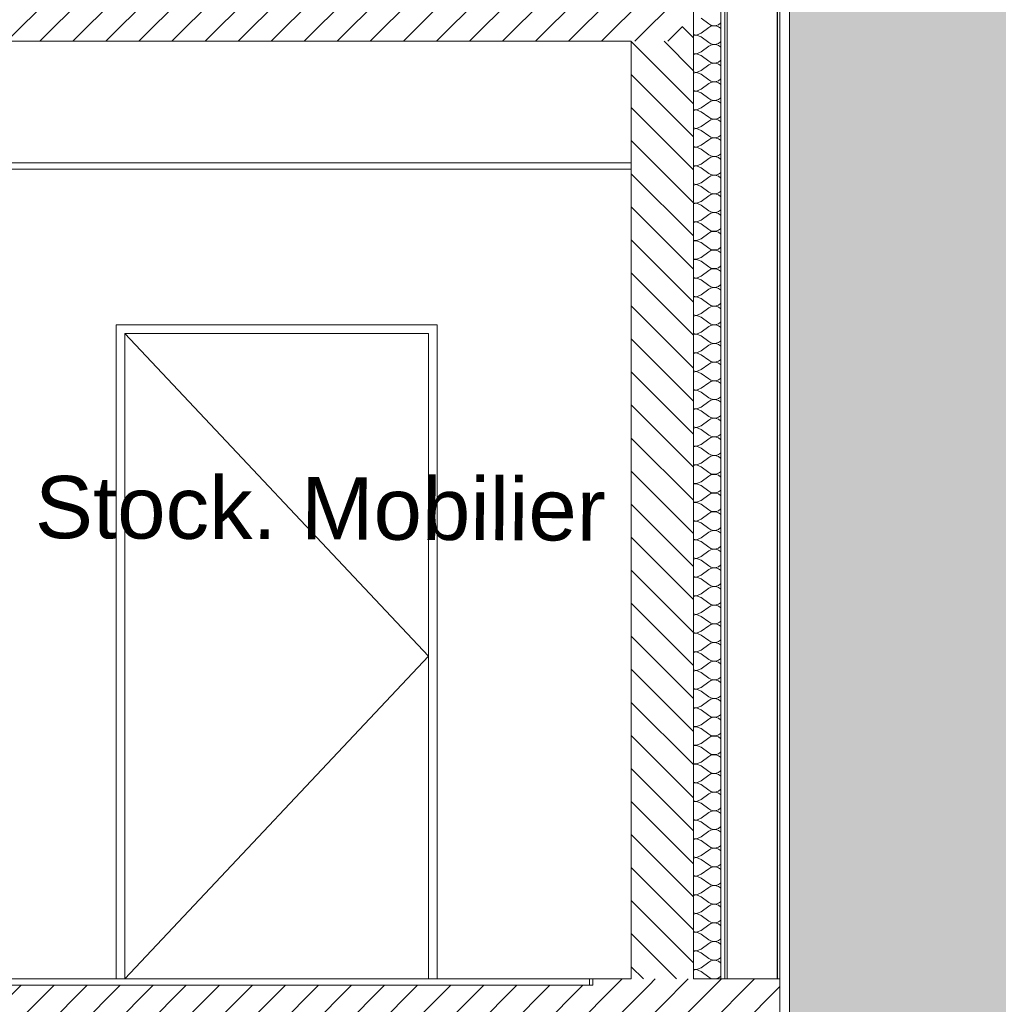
# Model space of a CAD drawing. Header units: millimetres. Extents: x 3311 to 117041, y -19950 to 21829.
# Tile 13 of 68: x 31125 to 34265, y 309 to 3469. Entities that reach past the tile are written whole.
import ezdxf

# ---------------------------------------------------------------- set-up
doc = ezdxf.new("R2010")
doc.units = ezdxf.units.MM
doc.header["$MEASUREMENT"] = 0
for name, color, linetype in [('01-STR_Dalles.ARCHI', 7, 'Continuous'), ('01-STR_Murs extérieurs.ARCHI', 7, 'Continuous'), ('01-STR_Murs.ARCHI', 7, 'Continuous'), ('04-SOE_Faux Plafond.ARCHI', 7, 'Continuous'), ('07-VRD_Terrain_Batiments.ARCHI', 7, 'Continuous'), ('Portes Archicad', 7, 'Continuous')]:
    doc.layers.add(name, color=color, linetype=linetype)
doc.styles.add('STYLE_GENERE_1', font='arial.ttf')
pattern_1 = [(45, (0, 0), (-53.03301, 53.03301), [])]

# ---------------------------------------------------------------- blocks, each defined once
blk = doc.blocks.new('*X11')
at = {"layer": '01-STR_Murs extérieurs.ARCHI', "color": 7, "linetype": 'Continuous', "lineweight": 5}
for p, q in [((33312, 3474), (33336, 3456)), ((33336, 3456), (33343.2, 3452)), ((33343.2, 3448), (33336, 3444)), ((33343.2, 3452), (33351.3, 3450.1)), ((33351.3, 3449.9), (33343.2, 3448)), ((33351.3, 3450.1), (33359.6, 3450.5)), ((33359.6, 3449.5), (33351.3, 3449.9)), ((33359.6, 3450.5), (33367.4, 3453.2)), ((33367.4, 3446.8), (33359.6, 3449.5)), ((33367.4, 3453.2), (33374.2, 3457.9)), ((33374.2, 3442.1), (33367.4, 3446.8)), ((33374.2, 3457.9), (33374.5, 3458.2)), ((33287.5, 3421.9), (33296.7, 3420.1)), ((33296.7, 3419.9), (33287.5, 3418.1)), ((33296.7, 3420.1), (33312, 3426)), ((33312, 3414), (33296.7, 3419.9)), ((33312, 3426), (33336, 3444)), ((33312, 3414), (33336, 3396)), ((33374.5, 3441.8), (33374.2, 3442.1)), ((33312, 3366), (33336, 3384)), ((33336, 3396), (33343.2, 3392)), ((33343.2, 3388), (33336, 3384)), ((33343.2, 3392), (33351.3, 3390.1)), ((33351.3, 3389.9), (33343.2, 3388)), ((33351.3, 3390.1), (33359.6, 3390.5)), ((33359.6, 3389.5), (33351.3, 3389.9)), ((33359.6, 3390.5), (33367.4, 3393.2)), ((33367.4, 3386.8), (33359.6, 3389.5)), ((33367.4, 3393.2), (33374.2, 3397.9)), ((33374.2, 3382.1), (33367.4, 3386.8)), ((33374.2, 3397.9), (33374.5, 3398.2)), ((33374.5, 3381.8), (33374.2, 3382.1)), ((33287.5, 3361.9), (33296.7, 3360.1)), ((33296.7, 3359.9), (33287.5, 3358.1)), ((33296.7, 3360.1), (33312, 3366)), ((33312, 3354), (33296.7, 3359.9)), ((33312, 3354), (33336, 3336)), ((33312, 3306), (33336, 3324)), ((33336, 3336), (33343.2, 3332)), ((33343.2, 3328), (33336, 3324)), ((33343.2, 3332), (33351.3, 3330.1)), ((33351.3, 3329.9), (33343.2, 3328)), ((33351.3, 3330.1), (33359.6, 3330.5)), ((33359.6, 3329.5), (33351.3, 3329.9)), ((33359.6, 3330.5), (33367.4, 3333.2)), ((33367.4, 3326.8), (33359.6, 3329.5)), ((33367.4, 3333.2), (33374.2, 3337.9)), ((33374.2, 3322.1), (33367.4, 3326.8)), ((33374.2, 3337.9), (33374.5, 3338.2)), ((33374.5, 3321.8), (33374.2, 3322.1)), ((33287.5, 3301.9), (33296.7, 3300.1)), ((33296.7, 3299.9), (33287.5, 3298.1)), ((33296.7, 3300.1), (33312, 3306)), ((33312, 3294), (33296.7, 3299.9)), ((33312, 3294), (33336, 3276)), ((33312, 3246), (33336, 3264)), ((33336, 3276), (33343.2, 3272)), ((33343.2, 3268), (33336, 3264)), ((33343.2, 3272), (33351.3, 3270.1)), ((33351.3, 3269.9), (33343.2, 3268)), ((33351.3, 3270.1), (33359.6, 3270.5)), ((33359.6, 3269.5), (33351.3, 3269.9)), ((33359.6, 3270.5), (33367.4, 3273.2)), ((33367.4, 3266.8), (33359.6, 3269.5)), ((33367.4, 3273.2), (33374.2, 3277.9)), ((33374.2, 3262.1), (33367.4, 3266.8)), ((33374.2, 3277.9), (33374.5, 3278.2)), ((33374.5, 3261.8), (33374.2, 3262.1)), ((33287.5, 3241.9), (33296.7, 3240.1)), ((33296.7, 3239.9), (33287.5, 3238.1)), ((33296.7, 3240.1), (33312, 3246)), ((33312, 3234), (33296.7, 3239.9)), ((33312, 3234), (33336, 3216)), ((33312, 3186), (33336, 3204)), ((33336, 3216), (33343.2, 3212)), ((33343.2, 3208), (33336, 3204)), ((33343.2, 3212), (33351.3, 3210.1)), ((33351.3, 3209.9), (33343.2, 3208)), ((33351.3, 3210.1), (33359.6, 3210.5)), ((33359.6, 3209.5), (33351.3, 3209.9)), ((33359.6, 3210.5), (33367.4, 3213.2)), ((33367.4, 3206.8), (33359.6, 3209.5)), ((33367.4, 3213.2), (33374.2, 3217.9)), ((33374.2, 3202.1), (33367.4, 3206.8)), ((33374.2, 3217.9), (33374.5, 3218.2)), ((33374.5, 3201.8), (33374.2, 3202.1)), ((33287.5, 3181.9), (33296.7, 3180.1)), ((33296.7, 3179.9), (33287.5, 3178.1)), ((33296.7, 3180.1), (33312, 3186)), ((33312, 3174), (33296.7, 3179.9)), ((33312, 3174), (33336, 3156)), ((33312, 3126), (33336, 3144)), ((33336, 3156), (33343.2, 3152)), ((33343.2, 3148), (33336, 3144)), ((33343.2, 3152), (33351.3, 3150.1)), ((33351.3, 3149.9), (33343.2, 3148)), ((33351.3, 3150.1), (33359.6, 3150.5)), ((33359.6, 3149.5), (33351.3, 3149.9)), ((33359.6, 3150.5), (33367.4, 3153.2)), ((33367.4, 3146.8), (33359.6, 3149.5)), ((33367.4, 3153.2), (33374.2, 3157.9)), ((33374.2, 3142.1), (33367.4, 3146.8)), ((33374.2, 3157.9), (33374.5, 3158.2)), ((33374.5, 3141.8), (33374.2, 3142.1)), ((33287.5, 3121.9), (33296.7, 3120.1)), ((33296.7, 3119.9), (33287.5, 3118.1)), ((33296.7, 3120.1), (33312, 3126)), ((33312, 3114), (33296.7, 3119.9)), ((33312, 3114), (33336, 3096)), ((33367.4, 3093.2), (33374.2, 3097.9)), ((33374.2, 3097.9), (33374.5, 3098.2)), ((33296.7, 3060.1), (33312, 3066)), ((33312, 3066), (33336, 3084)), ((33336, 3096), (33343.2, 3092)), ((33343.2, 3088), (33336, 3084)), ((33343.2, 3092), (33351.3, 3090.1)), ((33351.3, 3089.9), (33343.2, 3088)), ((33351.3, 3090.1), (33359.6, 3090.5)), ((33359.6, 3089.5), (33351.3, 3089.9)), ((33359.6, 3090.5), (33367.4, 3093.2)), ((33367.4, 3086.8), (33359.6, 3089.5)), ((33374.2, 3082.1), (33367.4, 3086.8)), ((33374.5, 3081.8), (33374.2, 3082.1)), ((33287.5, 3061.9), (33296.7, 3060.1)), ((33296.7, 3059.9), (33287.5, 3058.1)), ((33312, 3054), (33296.7, 3059.9)), ((33312, 3054), (33336, 3036)), ((33336, 3036), (33343.2, 3032)), ((33367.4, 3033.2), (33374.2, 3037.9)), ((33374.2, 3037.9), (33374.5, 3038.2)), ((33296.7, 3000.1), (33312, 3006)), ((33312, 3006), (33336, 3024)), ((33343.2, 3028), (33336, 3024)), ((33343.2, 3032), (33351.3, 3030.1)), ((33351.3, 3029.9), (33343.2, 3028)), ((33351.3, 3030.1), (33359.6, 3030.5)), ((33359.6, 3029.5), (33351.3, 3029.9)), ((33359.6, 3030.5), (33367.4, 3033.2)), ((33367.4, 3026.8), (33359.6, 3029.5)), ((33374.2, 3022.1), (33367.4, 3026.8)), ((33374.5, 3021.8), (33374.2, 3022.1)), ((33287.5, 3001.9), (33296.7, 3000.1)), ((33296.7, 2999.9), (33287.5, 2998.1)), ((33312, 2994), (33296.7, 2999.9)), ((33312, 2994), (33336, 2976)), ((33336, 2976), (33343.2, 2972)), ((33343.2, 2972), (33351.3, 2970.1)), ((33359.6, 2970.5), (33367.4, 2973.2)), ((33367.4, 2973.2), (33374.2, 2977.9)), ((33374.2, 2977.9), (33374.5, 2978.2)), ((33287.5, 2941.9), (33296.7, 2940.1)), ((33296.7, 2939.9), (33287.5, 2938.1)), ((33296.7, 2940.1), (33312, 2946)), ((33312, 2934), (33296.7, 2939.9)), ((33312, 2946), (33336, 2964)), ((33343.2, 2968), (33336, 2964)), ((33351.3, 2969.9), (33343.2, 2968)), ((33351.3, 2970.1), (33359.6, 2970.5)), ((33359.6, 2969.5), (33351.3, 2969.9)), ((33367.4, 2966.8), (33359.6, 2969.5)), ((33374.2, 2962.1), (33367.4, 2966.8)), ((33374.5, 2961.8), (33374.2, 2962.1)), ((33312, 2934), (33336, 2916)), ((33336, 2916), (33343.2, 2912)), ((33343.2, 2908), (33336, 2904)), ((33343.2, 2912), (33351.3, 2910.1)), ((33351.3, 2909.9), (33343.2, 2908)), ((33351.3, 2910.1), (33359.6, 2910.5)), ((33359.6, 2909.5), (33351.3, 2909.9)), ((33359.6, 2910.5), (33367.4, 2913.2)), ((33367.4, 2906.8), (33359.6, 2909.5)), ((33367.4, 2913.2), (33374.2, 2917.9)), ((33374.2, 2917.9), (33374.5, 2918.2)), ((33287.5, 2881.9), (33296.7, 2880.1)), ((33296.7, 2879.9), (33287.5, 2878.1)), ((33296.7, 2880.1), (33312, 2886)), ((33312, 2874), (33296.7, 2879.9)), ((33312, 2886), (33336, 2904)), ((33374.2, 2902.1), (33367.4, 2906.8)), ((33374.5, 2901.8), (33374.2, 2902.1)), ((33312, 2874), (33336, 2856)), ((33336, 2856), (33343.2, 2852)), ((33343.2, 2848), (33336, 2844)), ((33343.2, 2852), (33351.3, 2850.1)), ((33351.3, 2849.9), (33343.2, 2848)), ((33351.3, 2850.1), (33359.6, 2850.5)), ((33359.6, 2849.5), (33351.3, 2849.9)), ((33359.6, 2850.5), (33367.4, 2853.2)), ((33367.4, 2846.8), (33359.6, 2849.5)), ((33367.4, 2853.2), (33374.2, 2857.9)), ((33374.2, 2842.1), (33367.4, 2846.8)), ((33374.2, 2857.9), (33374.5, 2858.2)), ((33287.5, 2821.9), (33296.7, 2820.1)), ((33296.7, 2819.9), (33287.5, 2818.1)), ((33296.7, 2820.1), (33312, 2826)), ((33312, 2814), (33296.7, 2819.9)), ((33312, 2826), (33336, 2844)), ((33312, 2814), (33336, 2796)), ((33374.5, 2841.8), (33374.2, 2842.1)), ((33312, 2766), (33336, 2784)), ((33336, 2796), (33343.2, 2792)), ((33343.2, 2788), (33336, 2784)), ((33343.2, 2792), (33351.3, 2790.1)), ((33351.3, 2789.9), (33343.2, 2788)), ((33351.3, 2790.1), (33359.6, 2790.5)), ((33359.6, 2789.5), (33351.3, 2789.9)), ((33359.6, 2790.5), (33367.4, 2793.2)), ((33367.4, 2786.8), (33359.6, 2789.5)), ((33367.4, 2793.2), (33374.2, 2797.9)), ((33374.2, 2782.1), (33367.4, 2786.8)), ((33374.2, 2797.9), (33374.5, 2798.2)), ((33374.5, 2781.8), (33374.2, 2782.1)), ((33287.5, 2761.9), (33296.7, 2760.1)), ((33296.7, 2759.9), (33287.5, 2758.1)), ((33296.7, 2760.1), (33312, 2766)), ((33312, 2754), (33296.7, 2759.9)), ((33312, 2754), (33336, 2736)), ((33312, 2706), (33336, 2724)), ((33336, 2736), (33343.2, 2732)), ((33343.2, 2728), (33336, 2724)), ((33343.2, 2732), (33351.3, 2730.1)), ((33351.3, 2729.9), (33343.2, 2728)), ((33351.3, 2730.1), (33359.6, 2730.5)), ((33359.6, 2729.5), (33351.3, 2729.9)), ((33359.6, 2730.5), (33367.4, 2733.2)), ((33367.4, 2726.8), (33359.6, 2729.5)), ((33367.4, 2733.2), (33374.2, 2737.9)), ((33374.2, 2722.1), (33367.4, 2726.8)), ((33374.2, 2737.9), (33374.5, 2738.2)), ((33374.5, 2721.8), (33374.2, 2722.1)), ((33287.5, 2701.9), (33296.7, 2700.1)), ((33296.7, 2699.9), (33287.5, 2698.1)), ((33296.7, 2700.1), (33312, 2706)), ((33312, 2694), (33296.7, 2699.9)), ((33312, 2694), (33336, 2676)), ((33312, 2646), (33336, 2664)), ((33336, 2676), (33343.2, 2672)), ((33343.2, 2668), (33336, 2664)), ((33343.2, 2672), (33351.3, 2670.1)), ((33351.3, 2669.9), (33343.2, 2668)), ((33351.3, 2670.1), (33359.6, 2670.5)), ((33359.6, 2669.5), (33351.3, 2669.9)), ((33359.6, 2670.5), (33367.4, 2673.2)), ((33367.4, 2666.8), (33359.6, 2669.5)), ((33367.4, 2673.2), (33374.2, 2677.9)), ((33374.2, 2662.1), (33367.4, 2666.8)), ((33374.2, 2677.9), (33374.5, 2678.2)), ((33374.5, 2661.8), (33374.2, 2662.1)), ((33287.5, 2641.9), (33296.7, 2640.1)), ((33296.7, 2639.9), (33287.5, 2638.1)), ((33296.7, 2640.1), (33312, 2646)), ((33312, 2634), (33296.7, 2639.9)), ((33312, 2634), (33336, 2616)), ((33312, 2586), (33336, 2604)), ((33336, 2616), (33343.2, 2612)), ((33343.2, 2608), (33336, 2604)), ((33343.2, 2612), (33351.3, 2610.1)), ((33351.3, 2609.9), (33343.2, 2608)), ((33351.3, 2610.1), (33359.6, 2610.5)), ((33359.6, 2609.5), (33351.3, 2609.9)), ((33359.6, 2610.5), (33367.4, 2613.2)), ((33367.4, 2606.8), (33359.6, 2609.5)), ((33367.4, 2613.2), (33374.2, 2617.9)), ((33374.2, 2602.1), (33367.4, 2606.8)), ((33374.2, 2617.9), (33374.5, 2618.2)), ((33374.5, 2601.8), (33374.2, 2602.1)), ((33287.5, 2581.9), (33296.7, 2580.1)), ((33296.7, 2579.9), (33287.5, 2578.1)), ((33296.7, 2580.1), (33312, 2586)), ((33312, 2574), (33296.7, 2579.9)), ((33312, 2574), (33336, 2556)), ((33312, 2526), (33336, 2544)), ((33336, 2556), (33343.2, 2552)), ((33343.2, 2548), (33336, 2544)), ((33343.2, 2552), (33351.3, 2550.1)), ((33351.3, 2549.9), (33343.2, 2548)), ((33351.3, 2550.1), (33359.6, 2550.5)), ((33359.6, 2549.5), (33351.3, 2549.9)), ((33359.6, 2550.5), (33367.4, 2553.2)), ((33367.4, 2546.8), (33359.6, 2549.5)), ((33367.4, 2553.2), (33374.2, 2557.9)), ((33374.2, 2542.1), (33367.4, 2546.8)), ((33374.2, 2557.9), (33374.5, 2558.2)), ((33374.5, 2541.8), (33374.2, 2542.1)), ((33287.5, 2521.9), (33296.7, 2520.1)), ((33296.7, 2519.9), (33287.5, 2518.1)), ((33296.7, 2520.1), (33312, 2526)), ((33312, 2514), (33296.7, 2519.9)), ((33312, 2514), (33336, 2496)), ((33367.4, 2493.2), (33374.2, 2497.9)), ((33374.2, 2497.9), (33374.5, 2498.2)), ((33296.7, 2460.1), (33312, 2466)), ((33312, 2466), (33336, 2484)), ((33336, 2496), (33343.2, 2492)), ((33343.2, 2488), (33336, 2484)), ((33343.2, 2492), (33351.3, 2490.1)), ((33351.3, 2489.9), (33343.2, 2488)), ((33351.3, 2490.1), (33359.6, 2490.5)), ((33359.6, 2489.5), (33351.3, 2489.9)), ((33359.6, 2490.5), (33367.4, 2493.2)), ((33367.4, 2486.8), (33359.6, 2489.5)), ((33374.2, 2482.1), (33367.4, 2486.8)), ((33374.5, 2481.8), (33374.2, 2482.1)), ((33287.5, 2461.9), (33296.7, 2460.1)), ((33296.7, 2459.9), (33287.5, 2458.1)), ((33312, 2454), (33296.7, 2459.9)), ((33312, 2454), (33336, 2436)), ((33336, 2436), (33343.2, 2432)), ((33367.4, 2433.2), (33374.2, 2437.9)), ((33374.2, 2437.9), (33374.5, 2438.2)), ((33296.7, 2400.1), (33312, 2406)), ((33312, 2406), (33336, 2424)), ((33343.2, 2428), (33336, 2424)), ((33343.2, 2432), (33351.3, 2430.1)), ((33351.3, 2429.9), (33343.2, 2428)), ((33351.3, 2430.1), (33359.6, 2430.5)), ((33359.6, 2429.5), (33351.3, 2429.9)), ((33359.6, 2430.5), (33367.4, 2433.2)), ((33367.4, 2426.8), (33359.6, 2429.5)), ((33374.2, 2422.1), (33367.4, 2426.8)), ((33374.5, 2421.8), (33374.2, 2422.1)), ((33287.5, 2401.9), (33296.7, 2400.1)), ((33296.7, 2399.9), (33287.5, 2398.1)), ((33312, 2394), (33296.7, 2399.9)), ((33312, 2394), (33336, 2376)), ((33336, 2376), (33343.2, 2372)), ((33343.2, 2372), (33351.3, 2370.1)), ((33351.3, 2370.1), (33359.6, 2370.5)), ((33359.6, 2370.5), (33367.4, 2373.2)), ((33367.4, 2373.2), (33374.2, 2377.9)), ((33374.2, 2377.9), (33374.5, 2378.2)), ((33287.5, 2341.9), (33296.7, 2340.1)), ((33296.7, 2339.9), (33287.5, 2338.1)), ((33296.7, 2340.1), (33312, 2346)), ((33312, 2334), (33296.7, 2339.9)), ((33312, 2346), (33336, 2364)), ((33343.2, 2368), (33336, 2364)), ((33351.3, 2369.9), (33343.2, 2368)), ((33359.6, 2369.5), (33351.3, 2369.9)), ((33367.4, 2366.8), (33359.6, 2369.5)), ((33374.2, 2362.1), (33367.4, 2366.8)), ((33374.5, 2361.8), (33374.2, 2362.1)), ((33312, 2334), (33336, 2316)), ((33336, 2316), (33343.2, 2312)), ((33343.2, 2308), (33336, 2304)), ((33343.2, 2312), (33351.3, 2310.1)), ((33351.3, 2309.9), (33343.2, 2308)), ((33351.3, 2310.1), (33359.6, 2310.5)), ((33359.6, 2309.5), (33351.3, 2309.9)), ((33359.6, 2310.5), (33367.4, 2313.2)), ((33367.4, 2306.8), (33359.6, 2309.5)), ((33367.4, 2313.2), (33374.2, 2317.9)), ((33374.2, 2317.9), (33374.5, 2318.2)), ((33287.5, 2281.9), (33296.7, 2280.1)), ((33296.7, 2279.9), (33287.5, 2278.1)), ((33296.7, 2280.1), (33312, 2286)), ((33312, 2274), (33296.7, 2279.9)), ((33312, 2286), (33336, 2304)), ((33374.2, 2302.1), (33367.4, 2306.8)), ((33374.5, 2301.8), (33374.2, 2302.1)), ((33312, 2274), (33336, 2256)), ((33336, 2256), (33343.2, 2252)), ((33343.2, 2248), (33336, 2244)), ((33343.2, 2252), (33351.3, 2250.1)), ((33351.3, 2249.9), (33343.2, 2248)), ((33351.3, 2250.1), (33359.6, 2250.5)), ((33359.6, 2249.5), (33351.3, 2249.9)), ((33359.6, 2250.5), (33367.4, 2253.2)), ((33367.4, 2246.8), (33359.6, 2249.5)), ((33367.4, 2253.2), (33374.2, 2257.9)), ((33374.2, 2242.1), (33367.4, 2246.8)), ((33374.2, 2257.9), (33374.5, 2258.2)), ((33287.5, 2221.9), (33296.7, 2220.1)), ((33296.7, 2219.9), (33287.5, 2218.1)), ((33296.7, 2220.1), (33312, 2226)), ((33312, 2214), (33296.7, 2219.9)), ((33312, 2226), (33336, 2244)), ((33312, 2214), (33336, 2196)), ((33374.5, 2241.8), (33374.2, 2242.1)), ((33312, 2166), (33336, 2184)), ((33336, 2196), (33343.2, 2192)), ((33343.2, 2188), (33336, 2184)), ((33343.2, 2192), (33351.3, 2190.1)), ((33351.3, 2189.9), (33343.2, 2188)), ((33351.3, 2190.1), (33359.6, 2190.5)), ((33359.6, 2189.5), (33351.3, 2189.9)), ((33359.6, 2190.5), (33367.4, 2193.2)), ((33367.4, 2186.8), (33359.6, 2189.5)), ((33367.4, 2193.2), (33374.2, 2197.9)), ((33374.2, 2182.1), (33367.4, 2186.8)), ((33374.2, 2197.9), (33374.5, 2198.2)), ((33374.5, 2181.8), (33374.2, 2182.1)), ((33287.5, 2161.9), (33296.7, 2160.1)), ((33296.7, 2159.9), (33287.5, 2158.1)), ((33296.7, 2160.1), (33312, 2166)), ((33312, 2154), (33296.7, 2159.9)), ((33312, 2154), (33336, 2136)), ((33312, 2106), (33336, 2124)), ((33336, 2136), (33343.2, 2132)), ((33343.2, 2128), (33336, 2124)), ((33343.2, 2132), (33351.3, 2130.1)), ((33351.3, 2129.9), (33343.2, 2128)), ((33351.3, 2130.1), (33359.6, 2130.5)), ((33359.6, 2129.5), (33351.3, 2129.9)), ((33359.6, 2130.5), (33367.4, 2133.2)), ((33367.4, 2126.8), (33359.6, 2129.5)), ((33367.4, 2133.2), (33374.2, 2137.9)), ((33374.2, 2122.1), (33367.4, 2126.8)), ((33374.2, 2137.9), (33374.5, 2138.2)), ((33374.5, 2121.8), (33374.2, 2122.1)), ((33287.5, 2101.9), (33296.7, 2100.1)), ((33296.7, 2099.9), (33287.5, 2098.1)), ((33296.7, 2100.1), (33312, 2106)), ((33312, 2094), (33296.7, 2099.9)), ((33312, 2094), (33336, 2076)), ((33312, 2046), (33336, 2064)), ((33336, 2076), (33343.2, 2072)), ((33343.2, 2068), (33336, 2064)), ((33343.2, 2072), (33351.3, 2070.1)), ((33351.3, 2069.9), (33343.2, 2068)), ((33351.3, 2070.1), (33359.6, 2070.5)), ((33359.6, 2069.5), (33351.3, 2069.9)), ((33359.6, 2070.5), (33367.4, 2073.2)), ((33367.4, 2066.8), (33359.6, 2069.5)), ((33367.4, 2073.2), (33374.2, 2077.9)), ((33374.2, 2062.1), (33367.4, 2066.8)), ((33374.2, 2077.9), (33374.5, 2078.2)), ((33374.5, 2061.8), (33374.2, 2062.1)), ((33287.5, 2041.9), (33296.7, 2040.1)), ((33296.7, 2039.9), (33287.5, 2038.1)), ((33296.7, 2040.1), (33312, 2046)), ((33312, 2034), (33296.7, 2039.9)), ((33312, 2034), (33336, 2016)), ((33312, 1986), (33336, 2004)), ((33336, 2016), (33343.2, 2012)), ((33343.2, 2008), (33336, 2004)), ((33343.2, 2012), (33351.3, 2010.1)), ((33351.3, 2009.9), (33343.2, 2008)), ((33351.3, 2010.1), (33359.6, 2010.5)), ((33359.6, 2009.5), (33351.3, 2009.9)), ((33359.6, 2010.5), (33367.4, 2013.2)), ((33367.4, 2006.8), (33359.6, 2009.5)), ((33367.4, 2013.2), (33374.2, 2017.9)), ((33374.2, 2002.1), (33367.4, 2006.8)), ((33374.2, 2017.9), (33374.5, 2018.2)), ((33374.5, 2001.8), (33374.2, 2002.1)), ((33287.5, 1981.9), (33296.7, 1980.1)), ((33296.7, 1979.9), (33287.5, 1978.1)), ((33296.7, 1980.1), (33312, 1986)), ((33312, 1974), (33296.7, 1979.9)), ((33312, 1974), (33336, 1956)), ((33312, 1926), (33336, 1944)), ((33336, 1956), (33343.2, 1952)), ((33343.2, 1948), (33336, 1944)), ((33343.2, 1952), (33351.3, 1950.1)), ((33351.3, 1949.9), (33343.2, 1948)), ((33351.3, 1950.1), (33359.6, 1950.5)), ((33359.6, 1949.5), (33351.3, 1949.9)), ((33359.6, 1950.5), (33367.4, 1953.2)), ((33367.4, 1946.8), (33359.6, 1949.5)), ((33367.4, 1953.2), (33374.2, 1957.9)), ((33374.2, 1942.1), (33367.4, 1946.8)), ((33374.2, 1957.9), (33374.5, 1958.2)), ((33374.5, 1941.8), (33374.2, 1942.1)), ((33287.5, 1921.9), (33296.7, 1920.1)), ((33296.7, 1919.9), (33287.5, 1918.1)), ((33296.7, 1920.1), (33312, 1926)), ((33312, 1914), (33296.7, 1919.9)), ((33312, 1914), (33336, 1896)), ((33367.4, 1893.2), (33374.2, 1897.9)), ((33374.2, 1897.9), (33374.5, 1898.2)), ((33296.7, 1860.1), (33312, 1866)), ((33312, 1866), (33336, 1884)), ((33336, 1896), (33343.2, 1892)), ((33343.2, 1888), (33336, 1884)), ((33343.2, 1892), (33351.3, 1890.1)), ((33351.3, 1889.9), (33343.2, 1888)), ((33351.3, 1890.1), (33359.6, 1890.5)), ((33359.6, 1889.5), (33351.3, 1889.9)), ((33359.6, 1890.5), (33367.4, 1893.2)), ((33367.4, 1886.8), (33359.6, 1889.5)), ((33374.2, 1882.1), (33367.4, 1886.8)), ((33374.5, 1881.8), (33374.2, 1882.1)), ((33287.5, 1861.9), (33296.7, 1860.1)), ((33296.7, 1859.9), (33287.5, 1858.1)), ((33312, 1854), (33296.7, 1859.9)), ((33312, 1854), (33336, 1836)), ((33336, 1836), (33343.2, 1832)), ((33359.6, 1830.5), (33367.4, 1833.2)), ((33367.4, 1833.2), (33374.2, 1837.9)), ((33374.2, 1837.9), (33374.5, 1838.2)), ((33287.5, 1801.9), (33296.7, 1800.1)), ((33296.7, 1800.1), (33312, 1806)), ((33312, 1806), (33336, 1824)), ((33343.2, 1828), (33336, 1824)), ((33343.2, 1832), (33351.3, 1830.1)), ((33351.3, 1829.9), (33343.2, 1828)), ((33351.3, 1830.1), (33359.6, 1830.5)), ((33359.6, 1829.5), (33351.3, 1829.9)), ((33367.4, 1826.8), (33359.6, 1829.5)), ((33374.2, 1822.1), (33367.4, 1826.8)), ((33374.5, 1821.8), (33374.2, 1822.1)), ((33296.7, 1799.9), (33287.5, 1798.1)), ((33312, 1794), (33296.7, 1799.9)), ((33312, 1794), (33336, 1776)), ((33336, 1776), (33343.2, 1772)), ((33343.2, 1772), (33351.3, 1770.1)), ((33351.3, 1770.1), (33359.6, 1770.5)), ((33359.6, 1770.5), (33367.4, 1773.2)), ((33367.4, 1773.2), (33374.2, 1777.9)), ((33374.2, 1777.9), (33374.5, 1778.2)), ((33287.5, 1741.9), (33296.7, 1740.1)), ((33296.7, 1739.9), (33287.5, 1738.1)), ((33296.7, 1740.1), (33312, 1746)), ((33312, 1734), (33296.7, 1739.9)), ((33312, 1746), (33336, 1764)), ((33343.2, 1768), (33336, 1764)), ((33351.3, 1769.9), (33343.2, 1768)), ((33359.6, 1769.5), (33351.3, 1769.9)), ((33367.4, 1766.8), (33359.6, 1769.5)), ((33374.2, 1762.1), (33367.4, 1766.8)), ((33374.5, 1761.8), (33374.2, 1762.1)), ((33312, 1734), (33336, 1716)), ((33336, 1716), (33343.2, 1712)), ((33343.2, 1708), (33336, 1704)), ((33343.2, 1712), (33351.3, 1710.1)), ((33351.3, 1709.9), (33343.2, 1708)), ((33351.3, 1710.1), (33359.6, 1710.5)), ((33359.6, 1709.5), (33351.3, 1709.9)), ((33359.6, 1710.5), (33367.4, 1713.2)), ((33367.4, 1706.8), (33359.6, 1709.5)), ((33367.4, 1713.2), (33374.2, 1717.9)), ((33374.2, 1702.1), (33367.4, 1706.8)), ((33374.2, 1717.9), (33374.5, 1718.2)), ((33287.5, 1681.9), (33296.7, 1680.1)), ((33296.7, 1679.9), (33287.5, 1678.1)), ((33296.7, 1680.1), (33312, 1686)), ((33312, 1674), (33296.7, 1679.9)), ((33312, 1686), (33336, 1704)), ((33374.5, 1701.8), (33374.2, 1702.1)), ((33312, 1674), (33336, 1656)), ((33312, 1626), (33336, 1644)), ((33336, 1656), (33343.2, 1652)), ((33343.2, 1648), (33336, 1644)), ((33343.2, 1652), (33351.3, 1650.1)), ((33351.3, 1649.9), (33343.2, 1648)), ((33351.3, 1650.1), (33359.6, 1650.5)), ((33359.6, 1649.5), (33351.3, 1649.9)), ((33359.6, 1650.5), (33367.4, 1653.2)), ((33367.4, 1646.8), (33359.6, 1649.5)), ((33367.4, 1653.2), (33374.2, 1657.9)), ((33374.2, 1642.1), (33367.4, 1646.8)), ((33374.2, 1657.9), (33374.5, 1658.2)), ((33287.5, 1621.9), (33296.7, 1620.1)), ((33296.7, 1619.9), (33287.5, 1618.1)), ((33296.7, 1620.1), (33312, 1626)), ((33312, 1614), (33296.7, 1619.9)), ((33312, 1614), (33336, 1596)), ((33374.5, 1641.8), (33374.2, 1642.1)), ((33312, 1566), (33336, 1584)), ((33336, 1596), (33343.2, 1592)), ((33343.2, 1588), (33336, 1584)), ((33343.2, 1592), (33351.3, 1590.1)), ((33351.3, 1589.9), (33343.2, 1588)), ((33351.3, 1590.1), (33359.6, 1590.5)), ((33359.6, 1589.5), (33351.3, 1589.9)), ((33359.6, 1590.5), (33367.4, 1593.2)), ((33367.4, 1586.8), (33359.6, 1589.5)), ((33367.4, 1593.2), (33374.2, 1597.9)), ((33374.2, 1582.1), (33367.4, 1586.8)), ((33374.2, 1597.9), (33374.5, 1598.2)), ((33374.5, 1581.8), (33374.2, 1582.1)), ((33287.5, 1561.9), (33296.7, 1560.1)), ((33296.7, 1559.9), (33287.5, 1558.1)), ((33296.7, 1560.1), (33312, 1566)), ((33312, 1554), (33296.7, 1559.9)), ((33312, 1554), (33336, 1536)), ((33312, 1506), (33336, 1524)), ((33336, 1536), (33343.2, 1532)), ((33343.2, 1528), (33336, 1524)), ((33343.2, 1532), (33351.3, 1530.1)), ((33351.3, 1529.9), (33343.2, 1528)), ((33351.3, 1530.1), (33359.6, 1530.5)), ((33359.6, 1529.5), (33351.3, 1529.9)), ((33359.6, 1530.5), (33367.4, 1533.2)), ((33367.4, 1526.8), (33359.6, 1529.5)), ((33367.4, 1533.2), (33374.2, 1537.9)), ((33374.2, 1522.1), (33367.4, 1526.8)), ((33374.2, 1537.9), (33374.5, 1538.2)), ((33374.5, 1521.8), (33374.2, 1522.1)), ((33287.5, 1501.9), (33296.7, 1500.1)), ((33296.7, 1499.9), (33287.5, 1498.1)), ((33296.7, 1500.1), (33312, 1506)), ((33312, 1494), (33296.7, 1499.9)), ((33312, 1494), (33336, 1476)), ((33312, 1446), (33336, 1464)), ((33336, 1476), (33343.2, 1472)), ((33343.2, 1468), (33336, 1464)), ((33343.2, 1472), (33351.3, 1470.1)), ((33351.3, 1469.9), (33343.2, 1468)), ((33351.3, 1470.1), (33359.6, 1470.5)), ((33359.6, 1469.5), (33351.3, 1469.9)), ((33359.6, 1470.5), (33367.4, 1473.2)), ((33367.4, 1466.8), (33359.6, 1469.5)), ((33367.4, 1473.2), (33374.2, 1477.9)), ((33374.2, 1462.1), (33367.4, 1466.8)), ((33374.2, 1477.9), (33374.5, 1478.2)), ((33374.5, 1461.8), (33374.2, 1462.1)), ((33287.5, 1441.9), (33296.7, 1440.1)), ((33296.7, 1439.9), (33287.5, 1438.1)), ((33296.7, 1440.1), (33312, 1446)), ((33312, 1434), (33296.7, 1439.9)), ((33312, 1434), (33336, 1416)), ((33312, 1386), (33336, 1404)), ((33336, 1416), (33343.2, 1412)), ((33343.2, 1408), (33336, 1404)), ((33343.2, 1412), (33351.3, 1410.1)), ((33351.3, 1409.9), (33343.2, 1408)), ((33351.3, 1410.1), (33359.6, 1410.5)), ((33359.6, 1409.5), (33351.3, 1409.9)), ((33359.6, 1410.5), (33367.4, 1413.2)), ((33367.4, 1406.8), (33359.6, 1409.5)), ((33367.4, 1413.2), (33374.2, 1417.9)), ((33374.2, 1402.1), (33367.4, 1406.8)), ((33374.2, 1417.9), (33374.5, 1418.2)), ((33374.5, 1401.8), (33374.2, 1402.1)), ((33287.5, 1381.9), (33296.7, 1380.1)), ((33296.7, 1379.9), (33287.5, 1378.1)), ((33296.7, 1380.1), (33312, 1386)), ((33312, 1374), (33296.7, 1379.9)), ((33312, 1374), (33336, 1356)), ((33312, 1326), (33336, 1344)), ((33336, 1356), (33343.2, 1352)), ((33343.2, 1348), (33336, 1344)), ((33343.2, 1352), (33351.3, 1350.1)), ((33351.3, 1349.9), (33343.2, 1348)), ((33351.3, 1350.1), (33359.6, 1350.5)), ((33359.6, 1349.5), (33351.3, 1349.9)), ((33359.6, 1350.5), (33367.4, 1353.2)), ((33367.4, 1346.8), (33359.6, 1349.5)), ((33367.4, 1353.2), (33374.2, 1357.9)), ((33374.2, 1342.1), (33367.4, 1346.8)), ((33374.2, 1357.9), (33374.5, 1358.2)), ((33374.5, 1341.8), (33374.2, 1342.1)), ((33287.5, 1321.9), (33296.7, 1320.1)), ((33296.7, 1319.9), (33287.5, 1318.1)), ((33296.7, 1320.1), (33312, 1326)), ((33312, 1314), (33296.7, 1319.9)), ((33312, 1314), (33336, 1296)), ((33336, 1296), (33343.2, 1292)), ((33367.4, 1293.2), (33374.2, 1297.9)), ((33374.2, 1297.9), (33374.5, 1298.2)), ((33296.7, 1260.1), (33312, 1266)), ((33312, 1266), (33336, 1284)), ((33343.2, 1288), (33336, 1284)), ((33343.2, 1292), (33351.3, 1290.1)), ((33351.3, 1289.9), (33343.2, 1288)), ((33351.3, 1290.1), (33359.6, 1290.5)), ((33359.6, 1289.5), (33351.3, 1289.9)), ((33359.6, 1290.5), (33367.4, 1293.2)), ((33367.4, 1286.8), (33359.6, 1289.5)), ((33374.2, 1282.1), (33367.4, 1286.8)), ((33374.5, 1281.8), (33374.2, 1282.1)), ((33287.5, 1261.9), (33296.7, 1260.1)), ((33296.7, 1259.9), (33287.5, 1258.1)), ((33312, 1254), (33296.7, 1259.9)), ((33312, 1254), (33336, 1236)), ((33336, 1236), (33343.2, 1232)), ((33359.6, 1230.5), (33367.4, 1233.2)), ((33367.4, 1233.2), (33374.2, 1237.9)), ((33374.2, 1237.9), (33374.5, 1238.2)), ((33287.5, 1201.9), (33296.7, 1200.1)), ((33296.7, 1200.1), (33312, 1206)), ((33312, 1206), (33336, 1224)), ((33343.2, 1228), (33336, 1224)), ((33343.2, 1232), (33351.3, 1230.1)), ((33351.3, 1229.9), (33343.2, 1228)), ((33351.3, 1230.1), (33359.6, 1230.5)), ((33359.6, 1229.5), (33351.3, 1229.9)), ((33367.4, 1226.8), (33359.6, 1229.5)), ((33374.2, 1222.1), (33367.4, 1226.8)), ((33374.5, 1221.8), (33374.2, 1222.1)), ((33296.7, 1199.9), (33287.5, 1198.1)), ((33312, 1194), (33296.7, 1199.9)), ((33312, 1194), (33336, 1176)), ((33336, 1176), (33343.2, 1172)), ((33343.2, 1172), (33351.3, 1170.1)), ((33351.3, 1169.9), (33343.2, 1168)), ((33351.3, 1170.1), (33359.6, 1170.5)), ((33359.6, 1169.5), (33351.3, 1169.9)), ((33359.6, 1170.5), (33367.4, 1173.2)), ((33367.4, 1166.8), (33359.6, 1169.5)), ((33367.4, 1173.2), (33374.2, 1177.9)), ((33374.2, 1177.9), (33374.5, 1178.2)), ((33287.5, 1141.9), (33296.7, 1140.1)), ((33296.7, 1139.9), (33287.5, 1138.1)), ((33296.7, 1140.1), (33312, 1146)), ((33312, 1134), (33296.7, 1139.9)), ((33312, 1146), (33336, 1164)), ((33343.2, 1168), (33336, 1164)), ((33374.2, 1162.1), (33367.4, 1166.8)), ((33374.5, 1161.8), (33374.2, 1162.1)), ((33312, 1134), (33336, 1116)), ((33336, 1116), (33343.2, 1112)), ((33343.2, 1108), (33336, 1104)), ((33343.2, 1112), (33351.3, 1110.1)), ((33351.3, 1109.9), (33343.2, 1108)), ((33351.3, 1110.1), (33359.6, 1110.5)), ((33359.6, 1109.5), (33351.3, 1109.9)), ((33359.6, 1110.5), (33367.4, 1113.2)), ((33367.4, 1106.8), (33359.6, 1109.5)), ((33367.4, 1113.2), (33374.2, 1117.9)), ((33374.2, 1102.1), (33367.4, 1106.8)), ((33374.2, 1117.9), (33374.5, 1118.2)), ((33287.5, 1081.9), (33296.7, 1080.1)), ((33296.7, 1079.9), (33287.5, 1078.1)), ((33296.7, 1080.1), (33312, 1086)), ((33312, 1074), (33296.7, 1079.9)), ((33312, 1086), (33336, 1104)), ((33374.5, 1101.8), (33374.2, 1102.1)), ((33312, 1074), (33336, 1056)), ((33312, 1026), (33336, 1044)), ((33336, 1056), (33343.2, 1052)), ((33343.2, 1048), (33336, 1044)), ((33343.2, 1052), (33351.3, 1050.1)), ((33351.3, 1049.9), (33343.2, 1048)), ((33351.3, 1050.1), (33359.6, 1050.5)), ((33359.6, 1049.5), (33351.3, 1049.9)), ((33359.6, 1050.5), (33367.4, 1053.2)), ((33367.4, 1046.8), (33359.6, 1049.5)), ((33367.4, 1053.2), (33374.2, 1057.9)), ((33374.2, 1042.1), (33367.4, 1046.8)), ((33374.2, 1057.9), (33374.5, 1058.2)), ((33287.5, 1021.9), (33296.7, 1020.1)), ((33296.7, 1019.9), (33287.5, 1018.1)), ((33296.7, 1020.1), (33312, 1026)), ((33312, 1014), (33296.7, 1019.9)), ((33312, 1014), (33336, 996)), ((33374.5, 1041.8), (33374.2, 1042.1)), ((33312, 966), (33336, 984)), ((33336, 996), (33343.2, 992)), ((33343.2, 988), (33336, 984)), ((33343.2, 992), (33351.3, 990.1)), ((33351.3, 989.9), (33343.2, 988)), ((33351.3, 990.1), (33359.6, 990.5)), ((33359.6, 989.5), (33351.3, 989.9)), ((33359.6, 990.5), (33367.4, 993.2)), ((33367.4, 986.8), (33359.6, 989.5)), ((33367.4, 993.2), (33374.2, 997.9)), ((33374.2, 982.1), (33367.4, 986.8)), ((33374.2, 997.9), (33374.5, 998.2)), ((33374.5, 981.8), (33374.2, 982.1)), ((33287.5, 961.9), (33296.7, 960.1)), ((33296.7, 959.9), (33287.5, 958.1)), ((33296.7, 960.1), (33312, 966)), ((33312, 954), (33296.7, 959.9)), ((33312, 954), (33336, 936)), ((33312, 906), (33336, 924)), ((33336, 936), (33343.2, 932)), ((33343.2, 928), (33336, 924)), ((33343.2, 932), (33351.3, 930.1)), ((33351.3, 929.9), (33343.2, 928)), ((33351.3, 930.1), (33359.6, 930.5)), ((33359.6, 929.5), (33351.3, 929.9)), ((33359.6, 930.5), (33367.4, 933.2)), ((33367.4, 926.8), (33359.6, 929.5)), ((33367.4, 933.2), (33374.2, 937.9)), ((33374.2, 922.1), (33367.4, 926.8)), ((33374.2, 937.9), (33374.5, 938.2)), ((33374.5, 921.8), (33374.2, 922.1)), ((33287.5, 901.9), (33296.7, 900.1)), ((33296.7, 899.9), (33287.5, 898.1)), ((33296.7, 900.1), (33312, 906)), ((33312, 894), (33296.7, 899.9)), ((33312, 894), (33336, 876)), ((33312, 846), (33336, 864)), ((33336, 876), (33343.2, 872)), ((33343.2, 868), (33336, 864)), ((33343.2, 872), (33351.3, 870.1)), ((33351.3, 869.9), (33343.2, 868)), ((33351.3, 870.1), (33359.6, 870.5)), ((33359.6, 869.5), (33351.3, 869.9)), ((33359.6, 870.5), (33367.4, 873.2)), ((33367.4, 866.8), (33359.6, 869.5)), ((33367.4, 873.2), (33374.2, 877.9)), ((33374.2, 862.1), (33367.4, 866.8)), ((33374.2, 877.9), (33374.5, 878.2)), ((33374.5, 861.8), (33374.2, 862.1)), ((33287.5, 841.9), (33296.7, 840.1)), ((33296.7, 839.9), (33287.5, 838.1)), ((33296.7, 840.1), (33312, 846)), ((33312, 834), (33296.7, 839.9)), ((33312, 834), (33336, 816)), ((33312, 786), (33336, 804)), ((33336, 816), (33343.2, 812)), ((33343.2, 808), (33336, 804)), ((33343.2, 812), (33351.3, 810.1)), ((33351.3, 809.9), (33343.2, 808)), ((33351.3, 810.1), (33359.6, 810.5)), ((33359.6, 809.5), (33351.3, 809.9)), ((33359.6, 810.5), (33367.4, 813.2)), ((33367.4, 806.8), (33359.6, 809.5)), ((33367.4, 813.2), (33374.2, 817.9)), ((33374.2, 802.1), (33367.4, 806.8)), ((33374.2, 817.9), (33374.5, 818.2)), ((33374.5, 801.8), (33374.2, 802.1)), ((33287.5, 781.9), (33296.7, 780.1)), ((33296.7, 779.9), (33287.5, 778.1)), ((33296.7, 780.1), (33312, 786)), ((33312, 774), (33296.7, 779.9)), ((33312, 774), (33336, 756)), ((33312, 726), (33336, 744)), ((33336, 756), (33343.2, 752)), ((33343.2, 748), (33336, 744)), ((33343.2, 752), (33351.3, 750.1)), ((33351.3, 749.9), (33343.2, 748)), ((33351.3, 750.1), (33359.6, 750.5)), ((33359.6, 749.5), (33351.3, 749.9)), ((33359.6, 750.5), (33367.4, 753.2)), ((33367.4, 746.8), (33359.6, 749.5)), ((33367.4, 753.2), (33374.2, 757.9)), ((33374.2, 742.1), (33367.4, 746.8)), ((33374.2, 757.9), (33374.5, 758.2)), ((33374.5, 741.8), (33374.2, 742.1)), ((33287.5, 721.9), (33296.7, 720.1)), ((33296.7, 719.9), (33287.5, 718.1)), ((33296.7, 720.1), (33312, 726)), ((33312, 714), (33296.7, 719.9)), ((33312, 714), (33336, 696)), ((33336, 696), (33343.2, 692)), ((33367.4, 693.2), (33374.2, 697.9)), ((33374.2, 697.9), (33374.5, 698.2)), ((33296.7, 660.1), (33312, 666)), ((33312, 666), (33336, 684)), ((33343.2, 688), (33336, 684)), ((33343.2, 692), (33351.3, 690.1)), ((33351.3, 689.9), (33343.2, 688)), ((33351.3, 690.1), (33359.6, 690.5)), ((33359.6, 689.5), (33351.3, 689.9)), ((33359.6, 690.5), (33367.4, 693.2)), ((33367.4, 686.8), (33359.6, 689.5)), ((33374.2, 682.1), (33367.4, 686.8)), ((33374.5, 681.8), (33374.2, 682.1)), ((33287.5, 661.9), (33296.7, 660.1)), ((33296.7, 659.9), (33287.5, 658.1)), ((33312, 654), (33296.7, 659.9)), ((33312, 654), (33336, 636)), ((33336, 636), (33343.2, 632)), ((33359.6, 630.5), (33367.4, 633.2)), ((33367.4, 633.2), (33374.2, 637.9)), ((33374.2, 637.9), (33374.5, 638.2)), ((33287.5, 601.9), (33296.7, 600.1)), ((33296.7, 600.1), (33312, 606)), ((33312, 606), (33336, 624)), ((33343.2, 628), (33336, 624)), ((33343.2, 632), (33351.3, 630.1)), ((33351.3, 629.9), (33343.2, 628)), ((33351.3, 630.1), (33359.6, 630.5)), ((33359.6, 629.5), (33351.3, 629.9)), ((33367.4, 626.8), (33359.6, 629.5)), ((33374.2, 622.1), (33367.4, 626.8)), ((33374.5, 621.8), (33374.2, 622.1)), ((33296.7, 599.9), (33287.5, 598.1)), ((33312, 594), (33296.7, 599.9)), ((33312, 594), (33336, 576)), ((33336, 576), (33343.2, 572)), ((33343.2, 572), (33351.3, 570.1)), ((33351.3, 569.9), (33343.2, 568)), ((33351.3, 570.1), (33359.6, 570.5)), ((33359.6, 569.5), (33351.3, 569.9)), ((33359.6, 570.5), (33367.4, 573.2)), ((33367.4, 566.8), (33359.6, 569.5)), ((33367.4, 573.2), (33374.2, 577.9)), ((33374.2, 577.9), (33374.5, 578.2)), ((33287.5, 541.9), (33296.7, 540.1)), ((33296.7, 539.9), (33287.5, 538.1)), ((33296.7, 540.1), (33312, 546)), ((33312, 534), (33296.7, 539.9)), ((33312, 546), (33336, 564)), ((33343.2, 568), (33336, 564)), ((33374.2, 562.1), (33367.4, 566.8)), ((33374.5, 561.8), (33374.2, 562.1)), ((33312, 534), (33336, 516)), ((33336, 516), (33343.2, 512)), ((33343.2, 508), (33336, 504)), ((33343.2, 512), (33351.3, 510.1)), ((33351.3, 509.9), (33343.2, 508)), ((33351.3, 510.1), (33359.6, 510.5)), ((33359.6, 509.5), (33351.3, 509.9)), ((33359.6, 510.5), (33367.4, 513.2)), ((33367.4, 506.8), (33359.6, 509.5)), ((33367.4, 513.2), (33374.2, 517.9)), ((33374.2, 502.1), (33367.4, 506.8)), ((33374.2, 517.9), (33374.5, 518.2)), ((33287.5, 481.9), (33296.7, 480.1)), ((33296.7, 479.9), (33287.5, 478.1)), ((33296.7, 480.1), (33312, 486)), ((33312, 474), (33296.7, 479.9)), ((33312, 486), (33336, 504)), ((33374.5, 501.8), (33374.2, 502.1)), ((33312, 474), (33336, 456)), ((33312, 426), (33336, 444)), ((33336, 456), (33343.2, 452)), ((33343.2, 448), (33336, 444)), ((33343.2, 452), (33351.3, 450.1)), ((33351.3, 449.9), (33343.2, 448)), ((33351.3, 450.1), (33359.6, 450.5)), ((33359.6, 449.5), (33351.3, 449.9)), ((33359.6, 450.5), (33367.4, 453.2)), ((33367.4, 446.8), (33359.6, 449.5)), ((33367.4, 453.2), (33374.2, 457.9)), ((33374.2, 442.1), (33367.4, 446.8)), ((33374.2, 457.9), (33374.5, 458.2)), ((33287.5, 421.9), (33296.7, 420.1)), ((33296.7, 419.9), (33287.5, 418.1)), ((33296.7, 420.1), (33312, 426)), ((33312, 414), (33296.7, 419.9)), ((33312, 414), (33336, 396)), ((33374.5, 441.8), (33374.2, 442.1)), ((33336, 396), (33343.2, 392)), ((33343.2, 392), (33351.3, 390.1)), ((33351.3, 390.1), (33359.6, 390.5)), ((33359.6, 390.5), (33367.4, 393.2)), ((33367.4, 393.2), (33374.2, 397.9)), ((33374.2, 397.9), (33374.5, 398.2))]:
    blk.add_line(p, q, dxfattribs=at)
blk = doc.blocks.new('Élément de coupe_10_1')
at = {"layer": '01-STR_Murs extérieurs.ARCHI', "linetype": 'Continuous', "lineweight": 0, "true_color": 0x000000}
h = blk.add_hatch(dxfattribs=at)
h.set_pattern_fill('Hachure_simple_0001', color=18, style=0, pattern_type=2)
h.set_pattern_definition([(315, (0, 0), (53.03301, 53.03301), [])])
h.paths.add_polyline_path([(33087.5, 3400), (33087.5, 390), (33287.5, 390), (33287.5, 3630), (33251.3, 3630), (33251.3, 3400)])
at = {"layer": '01-STR_Murs extérieurs.ARCHI', "color": 7, "linetype": 'Continuous', "lineweight": 5}
for p, q in [((33287.5, 3630), (33287.5, 390)), ((33374.5, 3630), (33374.5, 390)), ((33387.5, 3630), (33387.5, 390)), ((33395.6, 390), (33395.6, 3630)), ((33087.5, 3400), (33087.5, 390))]:
    blk.add_line(p, q, dxfattribs=at)
at = {"layer": '01-STR_Murs extérieurs.ARCHI', "lineweight": 0}
blk.add_blockref('*X11', (0, 0), dxfattribs=at)
blk = doc.blocks.new('Élément de coupe_15_1')
at = {"layer": 'Portes Archicad', "color": 7, "linetype": 'Continuous', "lineweight": 5}
for p, q in [((31434.6, 2490), (32464.5, 2490)), ((31434.6, 2450), (31434.6, 2490)), ((32464.5, 2490), (32464.5, 2450)), ((31434.6, 390), (31434.6, 2450)), ((32436.5, 2462), (31462.6, 2462)), ((31462.6, 2462), (31462.6, 390)), ((31462.6, 2462), (32436.5, 1426)), ((32436.5, 390), (32436.5, 2462)), ((32464.5, 2450), (32464.5, 390)), ((31462.6, 390), (32436.5, 1426))]:
    blk.add_line(p, q, dxfattribs=at)
blk = doc.blocks.new('Élément de coupe_22_1')
at = {"layer": '01-STR_Dalles.ARCHI', "linetype": 'Continuous', "lineweight": 0, "true_color": 0x000000}
h = blk.add_hatch(dxfattribs=at)
h.set_pattern_fill('Hachure_simple_0001', color=18, style=0, pattern_type=2)
h.set_pattern_definition(pattern_1)
h.paths.add_polyline_path([(19358.9, 3400), (19479.1, 3400), (19479.1, 3440), (22166.5, 3440), (22166.5, 3400), (33251.3, 3400), (33251.3, 3600), (19358.9, 3600)])
at = {"layer": '01-STR_Dalles.ARCHI', "color": 7, "linetype": 'Continuous', "lineweight": 5}
blk.add_line((33087.5, 3400), (33087.5, 3400), dxfattribs=at)
at = {"layer": '01-STR_Dalles.ARCHI', "color": 7, "linetype": 'Continuous', "lineweight": 5, "flags": 128}
blk.add_lwpolyline([(33087.5, 3400), (30540.1, 3400), (30527.1, 3400), (30514.1, 3400), (30468.1, 3400), (30455.1, 3400), (30442.1, 3400), (27238.2, 3400), (27225.2, 3400), (27212.2, 3400), (27166.2, 3400), (27153.2, 3400), (27140.2, 3400)], dxfattribs=at)
blk = doc.blocks.new('Élément de coupe_154_1')
at = {"layer": '07-VRD_Terrain_Batiments.ARCHI', "linetype": 'Continuous', "lineweight": 0, "true_color": 0x000000}
blk.add_hatch(color=18, dxfattribs=at).paths.add_polyline_path([(33595, -148.9), (37390.5, -148.9), (40858.8, 13.4), (41081.4, 14.1), (41081.4, 17011.1), (33595, 17011.1)])
at = {"layer": '07-VRD_Terrain_Batiments.ARCHI', "color": 7, "linetype": 'Continuous', "lineweight": 5}
blk.add_line((33595, 17011.1), (33595, -148.9), dxfattribs=at)
blk = doc.blocks.new('Élément de coupe_161_1')
at = {"layer": '01-STR_Murs extérieurs.ARCHI', "linetype": 'Continuous', "lineweight": 0, "true_color": 0x000000}
h = blk.add_hatch(dxfattribs=at)
h.set_pattern_fill('Hachure_simple_0001', color=18, style=0, pattern_type=2)
h.set_pattern_definition(pattern_1)
h.paths.add_polyline_path([(32964.1, 10), (32964.1, -4432.4), (33564.1, -4432.4), (33564.1, 390), (32964.1, 390), (32964.1, 370), (33185.4, 370), (33185.4, 10)])
at = {"layer": '01-STR_Murs extérieurs.ARCHI', "color": 7, "linetype": 'Continuous', "lineweight": 5}
for p, q in [((32964.1, 390), (32953.8, 390)), ((32964.1, 390), (32964.1, 370)), ((33087.5, 390), (32964.1, 390)), ((33564.1, 390), (33387.5, 390)), ((33564.1, 390), (33564.1, -328))]:
    blk.add_line(p, q, dxfattribs=at)
at = {"layer": '01-STR_Murs extérieurs.ARCHI', "color": 7, "linetype": 'Continuous', "lineweight": 5, "flags": 128}
blk.add_lwpolyline([(33387.5, 390), (33374.5, 390), (33287.5, 390)], dxfattribs=at)
blk = doc.blocks.new('Élément de coupe_193_1')
at = {"layer": '01-STR_Dalles.ARCHI', "linetype": 'Continuous', "lineweight": 0, "true_color": 0x000000}
h = blk.add_hatch(dxfattribs=at)
h.set_pattern_fill('Hachure_simple_0001', color=18, style=0, pattern_type=2)
h.set_pattern_definition(pattern_1)
h.paths.add_polyline_path([(19359.1, 10), (33185.4, 10), (33185.4, 370), (19359.1, 370)])
at = {"layer": '01-STR_Dalles.ARCHI', "color": 7, "linetype": 'Continuous', "lineweight": 5}
blk.add_line((32964.1, 370), (27238.2, 370), dxfattribs=at)
blk = doc.blocks.new('Élément de coupe_216_1')
at = {"layer": '04-SOE_Faux Plafond.ARCHI', "color": 7, "linetype": 'Continuous', "lineweight": 5}
for p, q in [((30442.1, 3010), (27238.2, 3010)), ((33087.5, 3010), (30540.1, 3010)), ((30442.1, 2990), (27238.2, 2990)), ((33087.5, 2990), (30540.1, 2990))]:
    blk.add_line(p, q, dxfattribs=at)
at = {"layer": '04-SOE_Faux Plafond.ARCHI', "color": 7, "linetype": 'Continuous', "lineweight": 5, "flags": 128}
for points in [[(27238.2, 3400), (27238.2, 3010), (27238.2, 2990)], [(30442.1, 3400), (30442.1, 3010), (30442.1, 2990)], [(30540.1, 3400), (30540.1, 3010), (30540.1, 2990)], [(33087.5, 3400), (33087.5, 3010), (33087.5, 2990)]]:
    blk.add_lwpolyline(points, dxfattribs=at)
blk = doc.blocks.new('Élément de coupe_274_1')
at = {"layer": '01-STR_Murs.ARCHI', "color": 7, "linetype": 'Continuous', "lineweight": 5}
for p, q in [((32953.8, 390), (30952, 390)), ((32953.8, 370), (32953.8, 390))]:
    blk.add_line(p, q, dxfattribs=at)
blk = doc.blocks.new('Élément de coupe_293_1')
at = {"layer": '01-STR_Murs.ARCHI', "color": 7, "linetype": 'Continuous', "lineweight": 5}
for p, q in [((33555.5, 390), (33555.5, 3630)), ((33556.8, 3630), (33556.8, 390))]:
    blk.add_line(p, q, dxfattribs=at)
blk = doc.blocks.new('Élément de coupe_294_1')
at = {"layer": '01-STR_Murs.ARCHI', "color": 7, "linetype": 'Continuous', "lineweight": 5}
blk.add_line((33563.7, 390), (33563.7, 3630), dxfattribs=at)

msp = doc.modelspace()

# ---------------------------------------------------------------- block references
at = {"layer": '01-STR_Dalles.ARCHI', "lineweight": 0}
for name in ['Élément de coupe_22_1', 'Élément de coupe_193_1']:
    msp.add_blockref(name, (0, 0), dxfattribs=at)
at = {"layer": '01-STR_Murs extérieurs.ARCHI', "lineweight": 0}
for name in ['Élément de coupe_10_1', 'Élément de coupe_161_1']:
    msp.add_blockref(name, (0, 0), dxfattribs=at)
at = {"layer": '01-STR_Murs.ARCHI', "lineweight": 0}
for name in ['Élément de coupe_293_1', 'Élément de coupe_294_1', 'Élément de coupe_274_1']:
    msp.add_blockref(name, (0, 0), dxfattribs=at)
at = {"layer": '04-SOE_Faux Plafond.ARCHI', "lineweight": 0}
msp.add_blockref('Élément de coupe_216_1', (0, 0), dxfattribs=at)
at = {"layer": '07-VRD_Terrain_Batiments.ARCHI', "lineweight": 0}
msp.add_blockref('Élément de coupe_154_1', (0, 0), dxfattribs=at)
at = {"layer": 'Portes Archicad', "lineweight": 0}
msp.add_blockref('Élément de coupe_15_1', (0, 0), dxfattribs=at)

# ---------------------------------------------------------------- texts
at = {"color": 7, "linetype": 'Continuous', "lineweight": 5, "insert": (31173.775, 1903.755), "char_height": 200, "attachment_point": 4, "rotation": 359.745113, "style": 'STYLE_GENERE_1'}
msp.add_mtext('\\A1;{\\pql;\\fArial|b0|i0|c0|p0;\\W1.000000;Stock. Mobilier}', dxfattribs=at)

doc.saveas('drawing.dxf')
